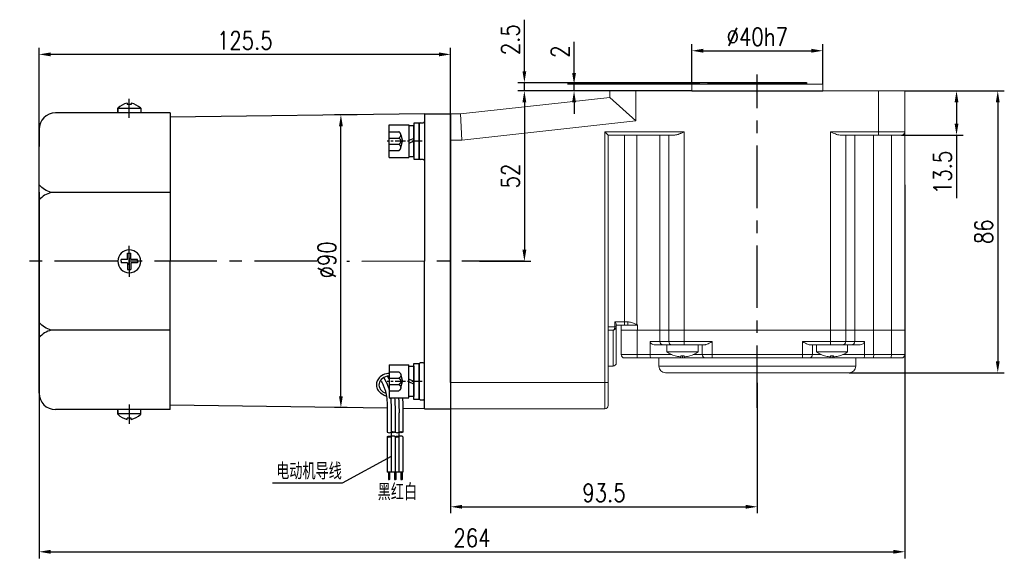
# Model space of a CAD drawing. Header units: inches. Extents: x 837 to 6223, y -2862 to 3098.
# Tile 15 of 139: x 2582 to 2882, y -462 to -298. Entities that reach past the tile are written whole.
import ezdxf

# ---------------------------------------------------------------- set-up
doc = ezdxf.new("R2010")
doc.units = ezdxf.units.IN
doc.header["$LTSCALE"] = 10
doc.header["$MEASUREMENT"] = 0
doc.linetypes.add('CENTER', pattern=[10.16, 6.35, -1.27, 1.27, -1.27])
doc.linetypes.add('HIDDEN', pattern=[1.905, 1.27, -0.635])
for name, color, linetype in [('1轮廓实线层', 7, 'Continuous'), ('2细线层', 4, 'Continuous'), ('3中心线层', 1, 'CENTER'), ('4虚线层', 6, 'HIDDEN'), ('5剖面线层', 2, 'Continuous'), ('6文字层', 3, 'Continuous'), ('7标注层', 4, 'Continuous')]:
    doc.layers.add(name, color=color, linetype=linetype)
doc.styles.add('PC_TEXTSTYLE', font='isocp.shx', dxfattribs={"width": 0.8, "bigfont": 'HZFS.SHX'})
doc.styles.add('TH_GBDIM', font='romans.shx', dxfattribs={"width": 0.8, "bigfont": 'gbcbig.shx'})
doc.dimstyles.new('TH_GBDIM', dxfattribs={"dimtxt": 3.5, "dimasz": 2.5, "dimexe": 2, "dimexo": 0, "dimgap": 1, "dimtad": 1, "dimdec": 4, "dimdsep": 46, "dimtxsty": 'TH_GBDIM', "dimcen": 0.09, "dimclrd": 4, "dimclre": 4, "dimclrt": 3, "dimadec": 0, "dimazin": 0, "dimtfac": 1, "dimtdec": 4, "dimtmove": 0, "dimatfit": 3, "dimfxl": 1, "dimtzin": 0, "dimarcsym": 0})
pattern_1 = [(45, (2509.469, -623.163), (1.796051, -1.796051), [])]
pattern_2 = [(45, (2507.069, -623.163), (1.796051, -1.796051), [])]

# ---------------------------------------------------------------- blocks, each defined once
blk = doc.blocks.new('*D668')
at = {"layer": '7标注层', "color": 4, "lineweight": -2, "transparency": 16777216}
for p, q in [((2806.95, -408.7), (2806.95, -448.56)), ((2713.45, -416.65), (2713.45, -448.56)), ((2716.95, -446.56), (2803.45, -446.56))]:
    blk.add_line(p, q, dxfattribs=at)
at = {"layer": '7标注层', "color": 4, "transparency": 16777216}
for points in [[(2716.95, -445.98), (2716.95, -447.15), (2713.45, -446.56)], [(2803.45, -445.98), (2803.45, -447.15), (2806.95, -446.56)]]:
    blk.add_solid(points, dxfattribs=at)
at = {"layer": 'Defpoints', "color": 0, "transparency": 16777216}
for p in [(2806.95, -408.7), (2713.45, -416.65), (2806.95, -446.56)]:
    blk.add_point(p, dxfattribs=at)
at = {"layer": '7标注层', "color": 3, "transparency": 16777216, "insert": (2760.2, -442.31), "char_height": 5.5, "attachment_point": 5, "style": 'TH_GBDIM'}
blk.add_mtext('93.5', dxfattribs=at)
blk = doc.blocks.new('*D777')
at = {"layer": '7标注层', "color": 4, "lineweight": -2, "transparency": 16777216}
for p, q in [((2851.95, -319.65), (2882.27, -319.65)), ((2880.27, -323.15), (2880.27, -402.15)), ((2834.95, -405.65), (2882.27, -405.65))]:
    blk.add_line(p, q, dxfattribs=at)
at = {"layer": '7标注层', "color": 4, "transparency": 16777216}
for points in [[(2879.68, -323.15), (2880.85, -323.15), (2880.27, -319.65)], [(2879.68, -402.15), (2880.85, -402.15), (2880.27, -405.65)]]:
    blk.add_solid(points, dxfattribs=at)
at = {"layer": 'Defpoints', "color": 0, "transparency": 16777216}
for p in [(2851.95, -319.65), (2834.95, -405.65), (2880.27, -405.65)]:
    blk.add_point(p, dxfattribs=at)
at = {"layer": '7标注层', "color": 3, "transparency": 16777216, "insert": (2876.02, -362.65), "char_height": 5.5, "attachment_point": 5, "rotation": 90, "style": 'TH_GBDIM'}
blk.add_mtext('86', dxfattribs=at)
blk = doc.blocks.new('*D778')
at = {"layer": '7标注层', "color": 4, "lineweight": -2, "transparency": 16777216}
for p, q in [((2853.1, -319.65), (2869.7, -319.65)), ((2867.7, -323.15), (2867.7, -329.65)), ((2850.95, -333.15), (2869.7, -333.15)), ((2867.7, -333.15), (2867.7, -352.43))]:
    blk.add_line(p, q, dxfattribs=at)
at = {"layer": '7标注层', "color": 4, "transparency": 16777216}
for points in [[(2867.12, -323.15), (2868.29, -323.15), (2867.7, -319.65)], [(2867.12, -329.65), (2868.29, -329.65), (2867.7, -333.15)]]:
    blk.add_solid(points, dxfattribs=at)
at = {"layer": 'Defpoints', "color": 0, "transparency": 16777216}
for p in [(2853.1, -319.65), (2867.7, -319.65), (2850.95, -333.15)]:
    blk.add_point(p, dxfattribs=at)
at = {"layer": '7标注层', "color": 3, "transparency": 16777216, "insert": (2863.45, -344.54), "char_height": 5.5, "attachment_point": 5, "rotation": 90, "style": 'TH_GBDIM'}
blk.add_mtext('13.5', dxfattribs=at)
blk = doc.blocks.new('*D669')
at = {"layer": '7标注层', "color": 4, "lineweight": -2, "transparency": 16777216}
for p, q in [((2761.95, -319.65), (2733.93, -319.65)), ((2735.93, -323.15), (2735.93, -368.15)), ((2722.28, -371.65), (2737.93, -371.65))]:
    blk.add_line(p, q, dxfattribs=at)
at = {"layer": '7标注层', "color": 4, "transparency": 16777216}
for points in [[(2735.35, -323.15), (2736.52, -323.15), (2735.93, -319.65)], [(2735.35, -368.15), (2736.52, -368.15), (2735.93, -371.65)]]:
    blk.add_solid(points, dxfattribs=at)
at = {"layer": 'Defpoints', "color": 0, "transparency": 16777216}
for p in [(2761.95, -319.65), (2722.28, -371.65), (2735.93, -371.65)]:
    blk.add_point(p, dxfattribs=at)
at = {"layer": '7标注层', "color": 3, "transparency": 16777216, "insert": (2731.68, -345.65), "char_height": 5.5, "attachment_point": 5, "rotation": 90, "style": 'TH_GBDIM'}
blk.add_mtext('52', dxfattribs=at)
blk = doc.blocks.new('*D676')
at = {"layer": '7标注层', "color": 4, "lineweight": -2, "transparency": 16777216}
for p, q in [((2786.95, -317.65), (2786.95, -305.41)), ((2826.95, -317.65), (2826.95, -305.41)), ((2790.45, -307.41), (2823.45, -307.41))]:
    blk.add_line(p, q, dxfattribs=at)
at = {"layer": '7标注层', "color": 4, "transparency": 16777216}
for points in [[(2790.45, -306.82), (2790.45, -307.99), (2786.95, -307.41)], [(2823.45, -306.82), (2823.45, -307.99), (2826.95, -307.41)]]:
    blk.add_solid(points, dxfattribs=at)
at = {"layer": 'Defpoints', "color": 0, "transparency": 16777216}
for p in [(2826.95, -307.41), (2786.95, -317.65), (2826.95, -317.65)]:
    blk.add_point(p, dxfattribs=at)
at = {"layer": '7标注层', "color": 3, "transparency": 16777216, "insert": (2806.95, -303.16), "char_height": 5.5, "attachment_point": 5, "style": 'TH_GBDIM'}
blk.add_mtext('%%C40h7', dxfattribs=at)
blk = doc.blocks.new('*D677')
at = {"layer": '7标注层', "color": 4, "lineweight": -2, "transparency": 16777216}
for p, q in [((2587.95, -350.53), (2587.95, -462.3)), ((2851.95, -348.36), (2851.95, -462.3)), ((2591.45, -460.3), (2848.45, -460.3))]:
    blk.add_line(p, q, dxfattribs=at)
at = {"layer": '7标注层', "color": 4, "transparency": 16777216}
for points in [[(2591.45, -459.71), (2591.45, -460.88), (2587.95, -460.3)], [(2848.45, -459.71), (2848.45, -460.88), (2851.95, -460.3)]]:
    blk.add_solid(points, dxfattribs=at)
at = {"layer": 'Defpoints', "color": 0, "transparency": 16777216}
for p in [(2587.95, -350.53), (2851.95, -348.36), (2851.95, -460.3)]:
    blk.add_point(p, dxfattribs=at)
at = {"layer": '7标注层', "color": 3, "transparency": 16777216, "insert": (2719.95, -456.05), "char_height": 5.5, "attachment_point": 5, "style": 'TH_GBDIM'}
blk.add_mtext('264', dxfattribs=at)
blk = doc.blocks.new('*D678')
at = {"layer": '7标注层', "color": 4, "lineweight": -2, "transparency": 16777216}
for p, q in [((2587.95, -371.65), (2587.95, -306.52)), ((2709.95, -308.52), (2591.45, -308.52)), ((2713.45, -408.65), (2713.45, -306.52))]:
    blk.add_line(p, q, dxfattribs=at)
at = {"layer": '7标注层', "color": 4, "transparency": 16777216}
for points in [[(2591.45, -307.93), (2591.45, -309.1), (2587.95, -308.52)], [(2709.95, -307.93), (2709.95, -309.1), (2713.45, -308.52)]]:
    blk.add_solid(points, dxfattribs=at)
at = {"layer": 'Defpoints', "color": 0, "transparency": 16777216}
for p in [(2587.95, -308.52), (2587.95, -371.65), (2713.45, -408.65)]:
    blk.add_point(p, dxfattribs=at)
at = {"layer": '7标注层', "color": 3, "transparency": 16777216, "insert": (2650.7, -304.27), "char_height": 5.5, "attachment_point": 5, "style": 'TH_GBDIM'}
blk.add_mtext('125.5', dxfattribs=at)
blk = doc.blocks.new('*D679')
at = {"layer": '7标注层', "color": 4, "lineweight": -2, "transparency": 16777216}
for p, q in [((2684.96, -326.93), (2677.99, -326.93)), ((2679.99, -412.82), (2679.99, -330.43)), ((2681.95, -416.32), (2677.99, -416.32))]:
    blk.add_line(p, q, dxfattribs=at)
at = {"layer": '7标注层', "color": 4, "transparency": 16777216}
for points in [[(2679.41, -330.43), (2680.57, -330.43), (2679.99, -326.93)], [(2679.41, -412.82), (2680.57, -412.82), (2679.99, -416.32)]]:
    blk.add_solid(points, dxfattribs=at)
at = {"layer": 'Defpoints', "color": 0, "transparency": 16777216}
for p in [(2679.99, -326.93), (2684.96, -326.93), (2681.95, -416.32)]:
    blk.add_point(p, dxfattribs=at)
at = {"layer": '7标注层', "color": 3, "transparency": 16777216, "insert": (2675.74, -371.25), "char_height": 5.5, "attachment_point": 5, "rotation": 90, "style": 'TH_GBDIM'}
blk.add_mtext('%%C90', dxfattribs=at)
blk = doc.blocks.new('GB／T70.1M6M10')
at = {"layer": '1轮廓实线层'}
for p, q in [((0, -5), (0, 5)), ((0, 5), (6, 5)), ((6, 5), (6, -5)), ((0, -5), (6, -5))]:
    blk.add_line(p, q, dxfattribs=at)
at = {"layer": '3中心线层', "ltscale": 0.05}
blk.add_line((10.11, 0), (-0.6, 0), dxfattribs=at)
at = {"layer": '4虚线层'}
for p, q in [((0, 2.86), (3, 2.86)), ((0, 0.95), (3, 0.95)), ((3.6, 1.91), (4.15, 0)), ((3.6, -1.91), (4.15, 0)), ((0, -0.95), (3, -0.95)), ((0, -2.86), (3, -2.86))]:
    blk.add_line(p, q, dxfattribs=at)
for centre in [(2.54, 1.91), (2.54, 0), (2.54, -1.91)]:
    blk.add_arc(centre, 1.06, 295.6298, 64.3702, dxfattribs=at)
blk = doc.blocks.new('GB848_6_1.6_R')
at = {"layer": '1轮廓实线层'}
for p, q in [((-3.2, 1.6), (-5.5, 1.6)), ((-5.5, 1.6), (-5.5, 0)), ((-5.5, 0), (-3.2, 0)), ((3.2, 1.6), (-3.2, 1.6)), ((-3.2, 0), (3.2, 0)), ((5.5, 1.6), (3.2, 1.6)), ((3.2, 0), (5.5, 0)), ((5.5, 0), (5.5, 1.6))]:
    blk.add_line(p, q, dxfattribs=at)
blk = doc.blocks.new('GB93_6_0.8_R')
at = {"layer": '1轮廓实线层'}
for p, q in [((4.65, 1.6), (-4.65, 1.6)), ((-4.65, 1.6), (-4.65, 0)), ((-4.65, 0), (4.65, 0)), ((0, 0), (-0.69, 1.6)), ((0.86, 0), (0.17, 1.6)), ((4.65, 0), (4.65, 1.6))]:
    blk.add_line(p, q, dxfattribs=at)
blk = doc.blocks.new('*D638')
at = {"layer": '7标注层', "color": 4, "lineweight": -2, "transparency": 16777216}
for p, q in [((2751.08, -314.15), (2751.08, -304.71)), ((2789.47, -317.65), (2749.08, -317.65)), ((2751.08, -319.65), (2751.08, -317.65)), ((2776.76, -319.65), (2749.08, -319.65)), ((2751.08, -323.15), (2751.08, -326.65))]:
    blk.add_line(p, q, dxfattribs=at)
at = {"layer": '7标注层', "color": 4, "transparency": 16777216}
for points in [[(2750.49, -314.15), (2751.66, -314.15), (2751.08, -317.65)], [(2750.49, -323.15), (2751.66, -323.15), (2751.08, -319.65)]]:
    blk.add_solid(points, dxfattribs=at)
at = {"layer": 'Defpoints', "color": 0, "transparency": 16777216}
for p in [(2789.47, -317.65), (2751.08, -319.65), (2776.76, -319.65)]:
    blk.add_point(p, dxfattribs=at)
at = {"layer": '7标注层', "color": 3, "transparency": 16777216, "insert": (2746.83, -307.68), "char_height": 5.5, "attachment_point": 5, "rotation": 90, "style": 'TH_GBDIM'}
blk.add_mtext('2', dxfattribs=at)
blk = doc.blocks.new('*D639')
at = {"layer": '7标注层', "color": 4, "lineweight": -2, "transparency": 16777216}
for p, q in [((2735.93, -313.65), (2735.93, -297.93)), ((2791.95, -317.15), (2733.93, -317.15)), ((2735.93, -319.65), (2735.93, -317.15)), ((2786.95, -319.65), (2733.93, -319.65)), ((2735.93, -323.15), (2735.93, -326.65))]:
    blk.add_line(p, q, dxfattribs=at)
at = {"layer": '7标注层', "color": 4, "transparency": 16777216}
for points in [[(2735.35, -313.65), (2736.52, -313.65), (2735.93, -317.15)], [(2735.35, -323.15), (2736.52, -323.15), (2735.93, -319.65)]]:
    blk.add_solid(points, dxfattribs=at)
at = {"layer": 'Defpoints', "color": 0, "transparency": 16777216}
for p in [(2791.95, -317.15), (2735.93, -319.65), (2786.95, -319.65)]:
    blk.add_point(p, dxfattribs=at)
at = {"layer": '7标注层', "color": 3, "transparency": 16777216, "insert": (2731.68, -304.04), "char_height": 5.5, "attachment_point": 5, "rotation": 90, "style": 'TH_GBDIM'}
blk.add_mtext('2.5', dxfattribs=at)

msp = doc.modelspace()

# ---------------------------------------------------------------- hatches: boundary and pattern name
at = {"layer": '5剖面线层'}
h = msp.add_hatch(dxfattribs=at)
h.set_pattern_fill('ANSI31', color=256, scale=0.8, angle=90, style=0)
h.set_pattern_definition(pattern_2)
edge = h.paths.add_edge_path()
edge.add_spline(control_points=[(2695.29633, -425.1856), (2695.09633, -425.2856), (2694.69633, -425.4856), (2694.29633, -425.2856), (2694.09633, -425.1856)], knot_values=[0, 0, 0, 0, 0.632455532, 1.264911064, 1.264911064, 1.264911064, 1.264911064], degree=3, periodic=0)
edge.add_spline(control_points=[(2694.09633, -425.1856), (2694.29633, -425.0856), (2694.69633, -424.8856), (2695.09633, -425.0856), (2695.29633, -425.1856)], knot_values=[0, 0, 0, 0, 0.632455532, 1.264911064, 1.264911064, 1.264911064, 1.264911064], degree=3, periodic=0)
h = msp.add_hatch(dxfattribs=at)
h.set_pattern_fill('ANSI31', color=256, scale=0.8, angle=90, style=0)
h.set_pattern_definition(pattern_2)
edge = h.paths.add_edge_path()
edge.add_spline(control_points=[(2695.29633, -423.7856), (2695.49633, -423.6856), (2695.89633, -423.4856), (2696.29633, -423.6856), (2696.49633, -423.7856)], knot_values=[0, 0, 0, 0, 0.632455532, 1.264911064, 1.264911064, 1.264911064, 1.264911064], degree=3, periodic=0)
edge.add_spline(control_points=[(2696.49633, -423.7856), (2696.29633, -423.8856), (2695.89633, -424.0856), (2695.49633, -423.8856), (2695.29633, -423.7856)], knot_values=[0, 0, 0, 0, 0.632455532, 1.264911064, 1.264911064, 1.264911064, 1.264911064], degree=3, periodic=0)
h = msp.add_hatch(dxfattribs=at)
h.set_pattern_fill('ANSI31', color=256, scale=0.8, angle=90, style=0)
h.set_pattern_definition(pattern_1)
edge = h.paths.add_edge_path()
edge.add_spline(control_points=[(2697.69633, -425.1856), (2697.49633, -425.2856), (2697.09633, -425.4856), (2696.69633, -425.2856), (2696.49633, -425.1856)], knot_values=[0, 0, 0, 0, 0.632455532, 1.264911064, 1.264911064, 1.264911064, 1.264911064], degree=3, periodic=0)
edge.add_spline(control_points=[(2696.49633, -425.1856), (2696.69633, -425.0856), (2697.09633, -424.8856), (2697.49633, -425.0856), (2697.69633, -425.1856)], knot_values=[0, 0, 0, 0, 0.632455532, 1.264911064, 1.264911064, 1.264911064, 1.264911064], degree=3, periodic=0)
h = msp.add_hatch(dxfattribs=at)
h.set_pattern_fill('ANSI31', color=256, scale=0.8, angle=90, style=0)
h.set_pattern_definition(pattern_1)
edge = h.paths.add_edge_path()
edge.add_spline(control_points=[(2697.69633, -423.7856), (2697.89633, -423.6856), (2698.29633, -423.4856), (2698.69633, -423.6856), (2698.89633, -423.7856)], knot_values=[0, 0, 0, 0, 0.632455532, 1.264911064, 1.264911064, 1.264911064, 1.264911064], degree=3, periodic=0)
edge.add_spline(control_points=[(2698.89633, -423.7856), (2698.69633, -423.8856), (2698.29633, -424.0856), (2697.89633, -423.8856), (2697.69633, -423.7856)], knot_values=[0, 0, 0, 0, 0.632455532, 1.264911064, 1.264911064, 1.264911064, 1.264911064], degree=3, periodic=0)

# ---------------------------------------------------------------- linework, layer by layer
at = {"color": 7, "linetype": 'Continuous', "lineweight": 15}
for p, q in [((2786.95458, -317.64675), (2826.95458, -317.64675)), ((2761.95458, -321.64675), (2761.95458, -319.64675)), ((2761.95458, -319.64675), (2769.95458, -319.64675)), ((2769.95458, -319.64675), (2769.95458, -328.81579)), ((2769.95458, -319.64675), (2843.95458, -319.64675)), ((2843.95458, -332.14675), (2843.95458, -319.64675)), ((2843.95458, -319.64675), (2851.95458, -319.64675)), ((2851.95458, -319.64675), (2851.95458, -332.14675)), ((2716.45458, -326.64675), (2761.95458, -321.64675)), ((2761.95458, -321.64675), (2769.95458, -328.81579)), ((2713.45458, -326.64675), (2716.45458, -326.64675)), ((2716.45458, -326.64675), (2716.89282, -334.64675)), ((2769.95458, -328.81579), (2716.89282, -334.64675)), ((2760.45458, -332.14675), (2784.66304, -332.14675)), ((2760.45458, -408.64675), (2760.45458, -332.14675)), ((2761.45458, -333.14675), (2760.45458, -332.14675)), ((2781.66304, -333.14675), (2761.45458, -333.14675)), ((2761.45458, -333.14675), (2761.45458, -408.64675)), ((2766.45458, -333.14675), (2766.45458, -390.14675)), ((2770.18503, -333.14675), (2770.18503, -391.01236)), ((2777.23272, -333.14675), (2777.23272, -392.64675)), ((2779.96457, -392.64675), (2779.96457, -333.14675)), ((2784.66304, -332.14675), (2784.66304, -392.64675)), ((2829.24613, -332.14675), (2843.95458, -332.14675)), ((2829.24613, -392.64675), (2829.24613, -332.14675)), ((2843.95458, -333.14675), (2832.24613, -333.14675)), ((2833.94459, -333.14675), (2833.94459, -392.64675)), ((2836.67644, -333.14675), (2836.67644, -392.64675)), ((2842.42177, -333.14675), (2842.42177, -392.64675)), ((2843.95458, -332.14675), (2843.95458, -333.14675)), ((2843.95458, -332.14675), (2851.95458, -332.14675)), ((2850.95458, -333.14675), (2843.95458, -333.14675)), ((2847.82282, -392.64675), (2847.82282, -333.14675)), ((2851.95458, -332.14675), (2851.95458, -392.64675)), ((2716.89282, -334.64675), (2713.45458, -334.64675)), ((2763.53791, -390.14675), (2766.45458, -390.14675)), ((2763.53791, -391.64675), (2763.53791, -390.14675)), ((2766.45458, -390.14675), (2766.45458, -391.14675)), ((2766.45458, -390.14675), (2767.45458, -390.14675)), ((2767.45458, -390.14675), (2767.45458, -391.14675)), ((2761.45458, -391.64675), (2763.53791, -391.64675)), ((2762.95458, -392.64675), (2761.45458, -392.64675)), ((2762.95458, -403.64675), (2762.95458, -392.64675)), ((2763.53791, -391.64675), (2763.95458, -391.64675)), ((2763.95458, -390.99922), (2763.95458, -391.64675)), ((2766.45458, -391.14675), (2763.95458, -391.14675)), ((2763.95458, -391.64675), (2763.95458, -402.64675)), ((2765.45458, -391.14675), (2765.45458, -392.64675)), ((2765.45458, -400.14675), (2765.45458, -392.64675)), ((2765.45458, -392.64675), (2770.34676, -392.64675)), ((2767.45458, -391.14675), (2766.45458, -391.14675)), ((2767.45458, -391.14675), (2770.1184, -391.14675)), ((2770.18503, -391.01236), (2770.1184, -391.14675)), ((2770.1184, -391.14675), (2770.45458, -391.14675)), ((2770.34676, -392.64675), (2770.34676, -400.14675)), ((2770.34676, -392.64675), (2777.23272, -392.64675)), ((2770.45458, -391.04057), (2770.45458, -392.64675)), ((2777.23272, -392.64675), (2770.45458, -392.64675)), ((2777.23272, -392.64675), (2777.23272, -396.14675)), ((2779.96457, -392.64675), (2777.23272, -392.64675)), ((2779.96457, -392.64675), (2777.23272, -392.64675)), ((2779.96457, -396.14675), (2779.96457, -392.64675)), ((2779.96457, -392.64675), (2784.66304, -392.64675)), ((2779.96457, -392.64675), (2784.66304, -392.64675)), ((2784.66304, -392.64675), (2784.66304, -396.14675)), ((2829.24613, -392.64675), (2784.66304, -392.64675)), ((2784.66304, -392.64675), (2829.24613, -392.64675)), ((2829.24613, -396.14675), (2829.24613, -392.64675)), ((2829.24613, -392.64675), (2833.94459, -392.64675)), ((2829.24613, -392.64675), (2833.94459, -392.64675)), ((2833.94459, -392.64675), (2833.94459, -396.14675)), ((2836.67644, -392.64675), (2833.94459, -392.64675)), ((2836.67644, -392.64675), (2833.94459, -392.64675)), ((2836.67644, -392.64675), (2836.67644, -396.14675)), ((2836.67644, -392.64675), (2842.42177, -392.64675)), ((2842.42177, -392.64675), (2836.67644, -392.64675)), ((2842.42177, -392.64675), (2842.42177, -400.14675)), ((2847.82282, -392.64675), (2842.42177, -392.64675)), ((2847.82282, -392.64675), (2842.42177, -392.64675)), ((2847.82282, -400.14675), (2847.82282, -392.64675)), ((2847.82282, -392.64675), (2851.95458, -392.64675)), ((2847.82282, -392.64675), (2851.95458, -392.64675)), ((2851.95458, -392.64675), (2851.95458, -400.14675)), ((2774.24903, -396.14675), (2777.23272, -396.14675)), ((2774.24903, -400.14675), (2774.24903, -396.14675)), ((2777.23272, -396.14675), (2779.96457, -396.14675)), ((2779.96457, -396.14675), (2784.66304, -396.14675)), ((2784.66304, -397.14675), (2784.66304, -396.14675)), ((2784.66304, -396.14675), (2793.16805, -396.14675)), ((2793.16805, -396.14675), (2793.16805, -400.14675)), ((2820.74111, -400.14675), (2820.74111, -396.14675)), ((2820.74111, -396.14675), (2829.24613, -396.14675)), ((2829.24613, -397.14675), (2829.24613, -396.14675)), ((2829.24613, -396.14675), (2833.94459, -396.14675)), ((2833.94459, -396.14675), (2836.67644, -396.14675)), ((2836.67644, -396.14675), (2839.66014, -396.14675)), ((2839.66014, -396.14675), (2839.66014, -400.14675)), ((2778.17242, -397.14675), (2775.88732, -397.14675)), ((2779.6259, -397.14675), (2778.17242, -397.14675)), ((2779.41805, -399.28395), (2788.91805, -399.28395)), ((2779.6259, -397.14675), (2779.79526, -397.14675)), ((2780.90427, -397.14675), (2779.79526, -397.14675)), ((2784.66304, -397.14675), (2780.90427, -397.14675)), ((2790.93199, -397.14675), (2784.66304, -397.14675)), ((2790.16805, -400.14675), (2790.16805, -397.14675)), ((2829.24613, -397.14675), (2822.97718, -397.14675)), ((2823.74111, -397.14675), (2823.74111, -400.14675)), ((2824.99111, -399.28395), (2834.49111, -399.28395)), ((2833.0049, -397.14675), (2829.24613, -397.14675)), ((2834.1139, -397.14675), (2833.0049, -397.14675)), ((2834.1139, -397.14675), (2834.28326, -397.14675)), ((2835.73675, -397.14675), (2834.28326, -397.14675)), ((2838.02185, -397.14675), (2835.73675, -397.14675)), ((2765.45458, -400.14675), (2770.34676, -400.14675)), ((2770.36832, -401.14675), (2766.45458, -401.14675)), ((2770.34676, -400.14675), (2774.24903, -400.14675)), ((2774.53349, -401.14675), (2770.36832, -401.14675)), ((2774.24903, -400.14675), (2780.89544, -400.14675)), ((2784.16805, -401.14675), (2774.53349, -401.14675)), ((2781.90646, -400.52042), (2781.91419, -400.50704)), ((2783.67805, -400.79255), (2783.67805, -400.50704)), ((2784.16805, -400.52042), (2784.16805, -401.14675)), ((2791.16805, -401.14675), (2784.16805, -401.14675)), ((2784.65805, -400.50704), (2784.65805, -400.79255)), ((2786.42192, -400.50704), (2786.42965, -400.52042)), ((2787.44067, -400.14675), (2790.16805, -400.14675)), ((2790.16805, -400.14675), (2793.16805, -400.14675)), ((2793.16805, -401.14675), (2791.16805, -401.14675)), ((2793.16805, -400.14675), (2793.16805, -401.14675)), ((2793.16805, -400.14675), (2820.74111, -400.14675)), ((2820.74111, -401.14675), (2793.16805, -401.14675)), ((2820.74111, -400.14675), (2823.74111, -400.14675)), ((2820.74111, -400.14675), (2820.74111, -401.14675)), ((2822.74111, -401.14675), (2820.74111, -401.14675)), ((2829.74111, -401.14675), (2822.74111, -401.14675)), ((2823.74111, -400.14675), (2826.4685, -400.14675)), ((2827.47952, -400.52042), (2827.48724, -400.50704)), ((2829.25111, -400.79255), (2829.25111, -400.50704)), ((2829.74111, -400.52042), (2829.74111, -401.14675)), ((2839.37567, -401.14675), (2829.74111, -401.14675)), ((2830.23111, -400.50704), (2830.23111, -400.79255)), ((2831.99498, -400.50704), (2832.0027, -400.52042)), ((2833.01372, -400.14675), (2839.66014, -400.14675)), ((2842.24812, -401.14675), (2839.37567, -401.14675)), ((2839.66014, -400.14675), (2842.42177, -400.14675)), ((2847.64917, -401.14675), (2842.24812, -401.14675)), ((2842.42177, -400.14675), (2847.82282, -400.14675)), ((2850.95458, -401.14675), (2847.64917, -401.14675)), ((2847.82282, -400.14675), (2851.95458, -400.14675)), ((2761.45458, -403.64675), (2762.95458, -403.64675)), ((2776.95458, -403.64675), (2836.95458, -403.64675)), ((2834.95458, -405.64675), (2778.95458, -405.64675)), ((2713.45458, -408.64675), (2760.45458, -408.64675)), ((2760.45458, -416.64675), (2760.45458, -408.64675)), ((2761.45458, -408.64675), (2760.45458, -408.64675)), ((2761.45458, -408.64675), (2761.45458, -415.64675)), ((2760.45458, -416.64675), (2713.45458, -416.64675))]:
    msp.add_line(p, q, dxfattribs=at)
for p, q in [((2614.85458, -323.36855), (2614.85458, -323.79675)), ((2616.05458, -323.79675), (2614.85458, -323.79675)), ((2616.05458, -323.36855), (2616.05458, -323.79675)), ((2611.95458, -326.094), (2611.95458, -324.9614)), ((2611.95458, -324.96141), (2611.95458, -326.39675)), ((2618.95458, -325.05581), (2611.95458, -325.05581)), ((2618.95458, -324.96141), (2618.95458, -326.39675)), ((2705.45458, -326.64675), (2627.95458, -327.71419)), ((2705.45458, -326.64675), (2713.45458, -326.64675)), ((2705.45458, -326.64675), (2705.45458, -326.64974)), ((2705.45458, -326.64675), (2705.45458, -371.64675)), ((2705.45458, -326.64675), (2705.45458, -371.64675)), ((2703.85458, -329.79659), (2703.85458, -340.19659)), ((2705.45458, -416.64675), (2705.45458, -371.64675)), ((2705.45458, -416.64675), (2705.45458, -371.64675)), ((2703.85458, -413.49093), (2703.85458, -403.09093)), ((2611.95458, -418.3321), (2611.95458, -416.89675)), ((2611.95458, -417.1995), (2611.95458, -418.3321)), ((2618.95458, -418.3321), (2618.95458, -416.89675)), ((2694.10129, -416.49038), (2627.95458, -415.57931)), ((2705.45458, -416.64675), (2698.89633, -416.55642)), ((2705.45458, -416.64675), (2698.90289, -416.55651)), ((2705.45458, -416.64675), (2705.45458, -416.64376)), ((2705.45458, -416.64675), (2713.45458, -416.64675)), ((2705.45458, -416.64675), (2713.45458, -416.64675)), ((2618.95458, -418.23769), (2611.95458, -418.23769)), ((2616.05458, -419.49675), (2614.85458, -419.49675)), ((2614.85458, -419.92495), (2614.85458, -419.49675)), ((2616.05458, -419.92495), (2616.05458, -419.49675))]:
    msp.add_line(p, q)
at = {"color": 4}
msp.add_line((2680.41692, -439.31265), (2659.13239, -439.31265), dxfattribs=at)
at = {"color": 7, "linetype": 'Continuous', "lineweight": 15, "flags": 128}
msp.add_lwpolyline([(2763.53791, -391.64675), (2763.52671, -391.84184), (2763.49351, -392.02943), (2763.43961, -392.20232), (2763.36706, -392.35386), (2763.27866, -392.47822), (2763.17781, -392.57063), (2763.06838, -392.62754), (2762.95458, -392.64675)], dxfattribs=at)
for centre, radius, start, end in [((2616.41448, -329.64489), 6.46728, 103.957243, 133.5991462), ((2614.49469, -329.64489), 6.46728, 46.4008538, 76.042757), ((2704.25458, -329.79659), 0.4, 90, 180), ((2705.05458, -328.99659), 0.4, 270, 0), ((2704.25458, -340.19659), 0.4, 180, 270), ((2705.05458, -340.99659), 0.4, 0, 90), ((2704.25458, -403.09093), 0.4, 90, 180), ((2705.05458, -402.29093), 0.4, 270, 0), ((2704.25458, -413.49093), 0.4, 180, 270), ((2705.05458, -414.29093), 0.4, 0, 90), ((2616.41448, -413.64861), 6.46728, 226.4008538, 256.042757), ((2614.49469, -413.64861), 6.46728, 283.957243, 313.5991462)]:
    msp.add_arc(centre, radius, start, end)
at = {"color": 7, "linetype": 'Continuous', "lineweight": 15}
for centre, radius, start, end in [((2850.95458, -332.14675), 1, 270, 0), ((2762.95458, -391.64675), 1, 270, 0), ((2778.20354, -396.176), 0.97125, 178.2745646, 268.1637932), ((2780.93539, -396.176), 0.97125, 178.2745646, 268.1637932), ((2832.97377, -396.176), 0.97125, 271.8362068, 1.7254354), ((2835.70563, -396.176), 0.97125, 271.8362068, 1.7254354), ((2784.16805, -392.84675), 8, 233.5764264, 253.5786384), ((2784.16805, -392.84675), 8, 286.4213616, 306.4235736), ((2829.74111, -392.84675), 8, 233.5764264, 253.5786384), ((2829.74111, -392.84675), 8, 286.4213616, 306.4235736), ((2766.45458, -400.14675), 1, 180, 270), ((2781.95622, -400.39663), 11.61215, 178.7669472, 183.7037463), ((2784.16805, -392.84675), 7.98498, 253.6046715, 264.3221101), ((2784.16805, -391.54362), 8.9768, 266.8709455, 273.1290545), ((2784.16805, -392.84675), 7.98498, 275.6778899, 286.3953285), ((2791.16805, -400.14675), 1, 180, 270), ((2822.74111, -400.14675), 1, 270, 0), ((2829.74111, -392.84675), 7.98498, 253.6046715, 264.3221101), ((2829.74111, -391.54362), 8.9768, 266.8709455, 273.1290545), ((2829.74111, -392.84675), 7.98498, 275.6778899, 286.3953285), ((2840.85184, -400.38921), 1.58854, 331.5183868, 8.7794609), ((2846.25289, -400.38921), 1.58854, 331.5183868, 8.7794609), ((2850.95458, -400.14675), 1, 270, 0), ((2762.95458, -402.64675), 1, 270, 0), ((2778.95458, -403.64675), 2, 180, 270), ((2834.95458, -403.64675), 2, 270, 0), ((2760.45458, -415.64675), 1, 270, 0)]:
    msp.add_arc(centre, radius, start, end, dxfattribs=at)
msp.add_ellipse((2694.90663, -409.39146), major_axis=(3.30632, 0), ratio=0.821066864, start_param=1.64710212, end_param=4.339955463)
for points in [[(2786.95458, -317.64675), (2786.95458, -319.64675)], [(2826.95458, -319.64675), (2826.95458, -317.64675)], [(2779.41805, -397.14675), (2779.41805, -399.28395)], [(2788.91805, -399.28395), (2788.91805, -397.14675)], [(2824.99111, -397.14675), (2824.99111, -399.28395)], [(2834.49111, -399.28395), (2834.49111, -397.14675)], [(2776.95458, -401.14675), (2776.95458, -403.64675)], [(2836.95458, -403.64675), (2836.95458, -401.14675)]]:
    msp.add_open_spline(points, degree=1, dxfattribs=at)
for points in [[(2704.25458, -329.39659), (2705.05458, -329.39659)], [(2705.05458, -340.59659), (2704.25458, -340.59659)], [(2705.05458, -402.69093), (2704.25458, -402.69093)], [(2704.25458, -413.89093), (2705.05458, -413.89093)]]:
    msp.add_open_spline(points, degree=1)
for points, knots in [([(2784.66304, -332.14675), (2784.65873, -332.14868), (2784.51798, -332.21162), (2784.23988, -332.33596), (2783.85171, -332.50584), (2783.48576, -332.65945), (2783.14122, -332.79542), (2782.79637, -332.91945), (2782.43191, -333.03107), (2782.04844, -333.12372), (2781.79241, -333.13902), (2781.66304, -333.14675)], [0, 0, 0, 0, 0.0041700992, 0.1364004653, 0.2693949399, 0.3811264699, 0.4934125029, 0.6076881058, 0.7228179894, 0.8599489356, 1, 1, 1, 1]), ([(2832.24613, -333.14675), (2831.98548, -333.11625), (2831.2989, -333.03589), (2830.2707, -332.60016), (2829.52823, -332.27292), (2829.25043, -332.14868), (2829.24613, -332.14675)], [0, 0, 0, 0, 0.277157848, 0.730058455, 0.995818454, 1, 1, 1, 1]), ([(2763.53791, -390.14675), (2763.53907, -390.14831), (2763.58799, -390.21435), (2763.73184, -390.42316), (2763.90892, -390.73608), (2763.94108, -390.92138), (2763.95458, -390.99922)], [0, 0, 0, 0, 0.004957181, 0.210261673, 0.668255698, 1, 1, 1, 1]), ([(2767.45458, -390.14675), (2767.51619, -390.14809), (2768.01974, -390.15904), (2768.96455, -390.42143), (2769.77337, -390.81305), (2770.18503, -391.01236)], [0, 0, 0, 0, 0.064072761, 0.523657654, 1, 1, 1, 1]), ([(2770.18503, -391.01236), (2770.2038, -391.0226), (2770.24646, -391.04588), (2770.30099, -391.06725), (2770.36553, -391.07313), (2770.40985, -391.0606), (2770.44421, -391.04548), (2770.45268, -391.04147), (2770.45458, -391.04057)], [0, 0, 0, 0, 0.224847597, 0.511034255, 0.60474783, 0.90162901, 0.977878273, 1, 1, 1, 1]), ([(2775.88732, -397.14675), (2775.62619, -397.12157), (2775.18308, -397.07885), (2774.68372, -396.82591), (2774.41116, -396.57926), (2774.27321, -396.36013), (2774.25663, -396.21387), (2774.24903, -396.14675)], [0, 0, 0, 0, 0.375456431, 0.637101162, 0.789766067, 0.903517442, 1, 1, 1, 1]), ([(2793.16805, -396.14675), (2793.16489, -396.14858), (2793.1077, -396.1816), (2792.70623, -396.41348), (2792.0662, -396.77383), (2791.36676, -397.09497), (2791.05094, -397.13258), (2790.93199, -397.14675)], [0, 0, 0, 0, 0.004008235, 0.072495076, 0.508977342, 0.815042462, 1, 1, 1, 1]), ([(2822.97718, -397.14675), (2822.85822, -397.13258), (2822.54241, -397.09497), (2821.84296, -396.77383), (2821.20294, -396.41348), (2820.80147, -396.1816), (2820.74427, -396.14858), (2820.74111, -396.14675)], [0, 0, 0, 0, 0.184957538, 0.491022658, 0.927504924, 0.995991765, 1, 1, 1, 1]), ([(2839.66014, -396.14675), (2839.65294, -396.21199), (2839.63679, -396.35832), (2839.4887, -396.59518), (2839.16975, -396.86713), (2838.65706, -397.0949), (2838.23444, -397.1294), (2838.02185, -397.14675)], [0, 0, 0, 0, 0.093757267, 0.210304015, 0.391081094, 0.693703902, 1, 1, 1, 1]), ([(2774.53349, -401.14675), (2774.53271, -401.14674), (2774.50903, -401.1465), (2774.45437, -401.11997), (2774.37504, -400.99344), (2774.3057, -400.76562), (2774.25827, -400.47405), (2774.25211, -400.25588), (2774.24903, -400.14675)], [0, 0, 0, 0, 0.005543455, 0.167838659, 0.383691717, 0.591587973, 0.79572705, 1, 1, 1, 1]), ([(2783.37805, -400.79255), (2783.41158, -400.79556), (2783.47864, -400.80158), (2783.56832, -400.80539), (2783.63604, -400.80463), (2783.67267, -400.79989), (2783.67649, -400.79468), (2783.67805, -400.79255)], [0, 0, 0, 0, 0.213878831, 0.427809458, 0.640593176, 0.852880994, 1, 1, 1, 1]), ([(2784.65805, -400.79255), (2784.66132, -400.79556), (2784.66786, -400.80158), (2784.71912, -400.80539), (2784.79454, -400.80463), (2784.87891, -400.79989), (2784.93507, -400.79468), (2784.95805, -400.79255)], [0, 0, 0, 0, 0.213878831, 0.427809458, 0.640593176, 0.852880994, 1, 1, 1, 1]), ([(2828.95111, -400.79255), (2828.98464, -400.79556), (2829.0517, -400.80158), (2829.14138, -400.80539), (2829.2091, -400.80463), (2829.24572, -400.79989), (2829.24954, -400.79468), (2829.25111, -400.79255)], [0, 0, 0, 0, 0.213878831, 0.427809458, 0.640593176, 0.852880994, 1, 1, 1, 1]), ([(2830.23111, -400.79255), (2830.23438, -400.79556), (2830.24092, -400.80158), (2830.29218, -400.80539), (2830.36759, -400.80463), (2830.45197, -400.79989), (2830.50812, -400.79468), (2830.53111, -400.79255)], [0, 0, 0, 0, 0.213878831, 0.427809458, 0.640593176, 0.852880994, 1, 1, 1, 1]), ([(2839.66014, -400.14675), (2839.65705, -400.25588), (2839.6509, -400.47405), (2839.60347, -400.76562), (2839.53412, -400.99344), (2839.45479, -401.11997), (2839.40013, -401.1465), (2839.37645, -401.14674), (2839.37567, -401.14675)], [0, 0, 0, 0, 0.2042729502, 0.4084120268, 0.6163082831, 0.8321613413, 0.9944565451, 1, 1, 1, 1])]:
    msp.add_open_spline(points, degree=3, knots=knots, dxfattribs=at)
msp.add_open_spline([(2694.65458, -405.88369), (2694.38354, -405.89778), (2694.11399, -405.93463), (2693.14605, -406.15385), (2692.48637, -406.47701), (2691.58426, -407.26962), (2691.27726, -407.67402), (2690.89578, -408.52243), (2690.80031, -408.95657), (2690.80031, -409.39146), (2690.80031, -409.69646), (2690.84684, -410.00131), (2691.05072, -410.66235), (2691.87768, -412.0223), (2693.85812, -412.80152)], degree=3, knots=[4.776022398, 4.776022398, 4.776022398, 4.776022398, 4.981541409, 4.981541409, 5.531630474, 5.531630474, 5.929523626, 5.929523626, 6.283185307, 6.283185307, 6.283185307, 6.53120978, 6.53120978, 6.843963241, 6.843963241, 6.843963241, 6.843963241])
at = {"layer": '1轮廓实线层'}
for p, q in [((2791.95458, -317.64675), (2791.95458, -317.14675)), ((2791.95458, -317.14675), (2821.95458, -317.14675)), ((2821.95458, -317.64675), (2791.95458, -317.64675)), ((2821.95458, -317.14675), (2821.95458, -317.64675)), ((2786.95458, -319.64675), (2826.95458, -319.64675)), ((2617.44164, -326.39675), (2592.95458, -326.39675)), ((2627.95458, -326.39675), (2617.44164, -326.39675)), ((2627.95458, -326.39675), (2627.95458, -327.59675)), ((2713.45458, -326.64675), (2713.45458, -416.64675)), ((2627.95458, -327.59675), (2627.95458, -350.64586)), ((2587.95458, -331.39675), (2587.95458, -336.65165)), ((2587.95458, -406.64185), (2587.95458, -336.65165)), ((2627.95458, -350.64586), (2591.67837, -350.64586)), ((2627.95458, -350.64586), (2627.95458, -371.64675)), ((2614.95458, -371.14675), (2614.95458, -369.14675)), ((2614.95458, -369.14675), (2615.95458, -369.14675)), ((2615.95458, -371.14675), (2615.95458, -369.14675)), ((2614.95458, -371.14675), (2612.95458, -371.14675)), ((2612.95458, -371.64675), (2612.95458, -371.14675)), ((2612.95458, -371.64675), (2612.95458, -372.14675)), ((2614.95458, -372.14675), (2612.95458, -372.14675)), ((2614.95458, -372.14675), (2614.95458, -374.14675)), ((2617.95458, -371.14675), (2615.95458, -371.14675)), ((2617.95458, -372.14675), (2615.95458, -372.14675)), ((2615.95458, -372.14675), (2615.95458, -374.14675)), ((2617.95458, -371.64675), (2617.95458, -371.14675)), ((2617.95458, -371.64675), (2617.95458, -372.14675)), ((2627.95458, -392.64764), (2627.95458, -371.64675)), ((2614.95458, -374.14675), (2615.95458, -374.14675)), ((2627.95458, -392.64764), (2591.67837, -392.64764)), ((2627.95458, -415.69675), (2627.95458, -392.64764)), ((2587.95458, -411.89675), (2587.95458, -406.64185)), ((2617.44164, -416.89675), (2592.95458, -416.89675)), ((2627.95458, -416.89675), (2617.44164, -416.89675)), ((2627.95458, -416.89675), (2627.95458, -415.69675)), ((2694.09633, -418.82858), (2694.09633, -423.7856)), ((2696.49633, -418.82858), (2696.49633, -423.7856)), ((2698.89633, -418.82858), (2698.89633, -423.7856)), ((2694.09633, -425.1856), (2694.09633, -435.99726)), ((2696.49633, -425.1856), (2696.49633, -435.99726)), ((2698.89633, -425.1856), (2698.89633, -435.99726)), ((2698.89633, -435.99726), (2694.09633, -435.99726)), ((2694.45583, -435.99726), (2694.45583, -438.26176)), ((2694.85583, -435.99726), (2694.85583, -438.26176)), ((2696.30743, -435.99726), (2696.30743, -438.26176)), ((2696.74044, -435.99726), (2696.74044, -438.26176)), ((2698.24438, -435.99726), (2698.24438, -438.26176)), ((2698.64438, -435.99726), (2698.64438, -438.26176))]:
    msp.add_line(p, q, dxfattribs=at)
for centre, radius, start, end in [((2592.95458, -331.39675), 5, 90, 180), ((2615.45458, -371.64675), 3.5, 0, 180), ((2615.45458, -371.64675), 3.5, 180, 0), ((2592.95458, -411.89675), 5, 180, 270)]:
    msp.add_arc(centre, radius, start, end, dxfattribs=at)
for points in [[(2591.67837, -350.64586), (2589.64603, -349.77801), (2587.95458, -348.3602)], [(2591.67837, -350.64586), (2589.64603, -351.51371), (2587.95458, -352.93152)], [(2591.67837, -392.64764), (2589.64603, -391.7798), (2587.95458, -390.36198)], [(2591.67837, -392.64764), (2589.64603, -393.51549), (2587.95458, -394.9333)], [(2694.09633, -423.7856), (2694.69633, -423.9856), (2695.29633, -423.7856)], [(2694.09633, -425.1856), (2694.69633, -424.9856), (2695.29633, -425.1856)], [(2695.29633, -425.1856), (2694.69633, -425.3856), (2694.09633, -425.1856)], [(2695.29633, -423.7856), (2695.89633, -423.5856), (2696.49633, -423.7856)], [(2696.49633, -423.7856), (2695.89633, -423.9856), (2695.29633, -423.7856)], [(2696.49633, -425.1856), (2695.89633, -424.9856), (2695.29633, -425.1856)], [(2696.49633, -423.7856), (2697.09633, -423.9856), (2697.69633, -423.7856)], [(2696.49633, -425.1856), (2697.09633, -424.9856), (2697.69633, -425.1856)], [(2697.69633, -425.1856), (2697.09633, -425.3856), (2696.49633, -425.1856)], [(2697.69633, -423.7856), (2698.29633, -423.5856), (2698.89633, -423.7856)], [(2698.89633, -423.7856), (2698.29633, -423.9856), (2697.69633, -423.7856)], [(2698.89633, -425.1856), (2698.29633, -424.9856), (2697.69633, -425.1856)]]:
    msp.add_spline(points, degree=3, dxfattribs=at)
for points, knots in [([(2692.06689, -408.00106), (2692.23714, -408.19627), (2692.31714, -408.33394), (2692.63231, -408.89465), (2692.84312, -409.31384), (2693.16661, -410.06263), (2693.28885, -410.3897), (2693.50423, -411.0725), (2693.59692, -411.42586), (2693.83479, -412.52197), (2693.93938, -413.30113), (2694.07007, -414.94046), (2694.09619, -415.80014), (2694.10861, -417.37924), (2694.10263, -418.08706), (2694.09642, -418.80791)], [5.984187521, 5.984187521, 5.984187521, 5.984187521, 6.666441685, 6.666441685, 8.771804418, 8.771804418, 10.455411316, 10.455411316, 12.139018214, 12.139018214, 15.506232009, 15.506232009, 18.873445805, 18.873445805, 21.488617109, 21.488617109, 21.488617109, 21.488617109]), ([(2698.75077, -413.29692), (2698.92105, -415.07351), (2698.91295, -416.82359), (2698.8982, -418.62179), (2698.89722, -418.73568), (2698.89624, -418.84925)], [15.001278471, 15.001278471, 15.001278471, 15.001278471, 21.076594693, 21.076594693, 21.488617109, 21.488617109, 21.488617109, 21.488617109])]:
    msp.add_open_spline(points, degree=3, knots=knots, dxfattribs=at)
for points in [[(2694.17347, -406.74434), (2694.35294, -407.05716), (2694.51204, -407.34323), (2694.65458, -407.61061)], [(2696.33866, -413.29692), (2696.5285, -415.09386), (2696.51241, -416.96122), (2696.49633, -418.82858)]]:
    msp.add_open_spline(points, degree=3, dxfattribs=at)
at = {"layer": '2细线层'}
for points in [[(2694.45583, -438.26176), (2694.64597, -438.22057), (2694.82128, -438.30093), (2694.85583, -438.26176)], [(2696.30743, -438.26176), (2696.53058, -438.22057), (2696.70589, -438.30093), (2696.74044, -438.26176)], [(2698.24438, -438.26176), (2698.43452, -438.22057), (2698.60983, -438.30093), (2698.64438, -438.26176)]]:
    msp.add_spline(points, degree=3, dxfattribs=at)
at = {"layer": '3中心线层', "ltscale": 0.3}
for p, q in [((2806.95458, -416.36551), (2806.95458, -314.70674)), ((2672.68922, -371.64675), (2582.05023, -371.64675)), ((2735.93275, -371.64676), (2681.74864, -371.67834))]:
    msp.add_line(p, q, dxfattribs=at)
at = {"layer": '3中心线层'}
for p, q in [((2615.45458, -327.9223), (2615.45458, -322.06594)), ((2615.45458, -372.69965), (2615.45458, -366.91844)), ((2615.45458, -370.59385), (2615.45458, -376.37506)), ((2615.45458, -415.3712), (2615.45458, -421.22756)), ((2695.29633, -418.82858), (2695.29633, -423.7856)), ((2697.69633, -418.82858), (2697.69633, -423.7856)), ((2695.29633, -423.7856), (2695.29633, -435.99726)), ((2697.69633, -423.7856), (2697.69633, -435.99726))]:
    msp.add_line(p, q, dxfattribs=at)
for points, knots in [([(2693.02138, -407.1613), (2693.35056, -407.71646), (2693.55534, -408.07987), (2694.0321, -409.01106), (2694.27615, -409.57718), (2694.53874, -410.35719), (2694.59893, -410.55324), (2694.65458, -410.75189)], [5.846938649, 5.846938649, 5.846938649, 5.846938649, 7.531590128, 7.531590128, 10.145881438, 10.145881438, 11.014700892, 11.014700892, 11.014700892, 11.014700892]), ([(2695.13171, -413.29692), (2695.17995, -413.72841), (2695.21575, -414.16778), (2695.29457, -415.51359), (2695.30719, -416.43919), (2695.30481, -417.85768), (2695.30052, -418.33647), (2695.29637, -418.81825)], [14.545912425, 14.545912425, 14.545912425, 14.545912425, 16.266982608, 16.266982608, 19.743063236, 19.743063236, 21.488617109, 21.488617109, 21.488617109, 21.488617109]), ([(2697.54512, -413.29692), (2697.66552, -414.49237), (2697.70003, -415.69524), (2697.70779, -417.54214), (2697.70184, -418.19342), (2697.69628, -418.83892)], [14.864748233, 14.864748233, 14.864748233, 14.864748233, 19.146851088, 19.146851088, 21.488617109, 21.488617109, 21.488617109, 21.488617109])]:
    msp.add_open_spline(points, degree=3, knots=knots, dxfattribs=at)
at = {"layer": '7标注层'}
msp.add_lwpolyline([(2695.34891, -431.26648), (2680.41692, -439.31265)], dxfattribs=at)

# ---------------------------------------------------------------- block references
at = {"layer": '1轮廓实线层'}
msp.add_blockref('GB／T70.1M6M10', (2694.65458, -334.99659), dxfattribs=at)
for name, rotation in [('GB848_6_1.6_R', 270), ('GB93_6_0.8_R', 89.99999999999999)]:
    msp.add_blockref(name, (2702.25458, -334.99659), dxfattribs=dict(at, rotation=rotation))
at = {"layer": '1轮廓实线层', "xscale": -1}
for name, p, rotation in [('GB／T70.1M6M10', (2694.65458, -408.29692), 179.9999986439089), ('GB93_6_0.8_R', (2702.25458, -408.29692), 89.99999864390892), ('GB848_6_1.6_R', (2702.25458, -408.29692), 269.9999986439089)]:
    msp.add_blockref(name, p, dxfattribs=dict(at, rotation=rotation))

# ---------------------------------------------------------------- texts
at = {"layer": '6文字层', "color": 7, "char_height": 5, "style": 'PC_TEXTSTYLE'}
for s, insert, width, attachment_point in [('{\\C3;电动机导线}', (2680.25781, -433.2225), 23.2813602, 3), ('{\\C3;黑红白}', (2691.21914, -439.57786), 18.2326587, 1)]:
    msp.add_mtext(s, dxfattribs=dict(at, insert=insert, width=width, attachment_point=attachment_point))

# ---------------------------------------------------------------- dimensions: what is measured, and where the dimension line sits
at = {"layer": '7标注层'}
for base, p1, p2, angle, override, picture, middle in [((2735.93275, -319.64675), (2791.95458, -317.14675), (2786.95458, -319.64675), 90, {"dimtxt": 5.5, "dimasz": 3.5, "dimgap": 1.5, "dimdec": 1, "dimadec": 1}, '*D639', (2735.93275, -304.03723)), ((2587.95458, -308.51812), (2713.45458, -408.64675), (2587.95458, -371.64675), 180, {"dimtxt": 5.5, "dimasz": 3.5, "dimgap": 1.5, "dimtad": 1, "dimjust": 0, "dimdec": 1, "dimlfac": 1, "dimse1": 0, "dimse2": 0, "dimsd1": 0, "dimsd2": 0, "dimadec": 1}, '*D678', (2650.70458, -308.51812)), ((2751.07566, -319.64675), (2789.46775, -317.64675), (2776.76374, -319.64675), 90, {"dimtxt": 5.5, "dimasz": 3.5, "dimgap": 1.5, "dimdec": 1, "dimadec": 1}, '*D638', (2751.07566, -307.67796)), ((2880.26587, -405.64675), (2851.95458, -319.64675), (2834.95458, -405.64675), 90, {"dimtxt": 5.5, "dimasz": 3.5, "dimgap": 1.5, "dimdec": 1, "dimadec": 1}, '*D777', (2880.26587, -362.64675)), ((2867.70181, -319.64675), (2850.95458, -333.14675), (2853.09932, -319.64675), 90, {"dimtxt": 5.5, "dimasz": 3.5, "dimgap": 1.5, "dimdec": 1, "dimadec": 1}, '*D778', (2867.70181, -344.53723))]:
    dim = msp.add_linear_dim(base=base, p1=p1, p2=p2, angle=angle, dimstyle='TH_GBDIM', override=override, dxfattribs=at)
    dim.commit()
    dim.dimension.update_dxf_attribs({"geometry": picture, "text_midpoint": middle, "dimtype": 160})
dim = msp.add_linear_dim(base=(2826.95458, -307.40523), p1=(2786.95458, -317.64675), p2=(2826.95458, -317.64675), text='%%C<>h7', dimstyle='TH_GBDIM', override={"dimtxt": 5.5, "dimasz": 3.5, "dimgap": 1.5, "dimdec": 1, "dimadec": 1}, dxfattribs=at)
dim.commit()
dim.dimension.update_dxf_attribs({"geometry": '*D676', "text_midpoint": (2806.95458, -307.40523), "dimtype": 160})
dim = msp.add_linear_dim(base=(2735.93275, -371.64676), p1=(2761.95458, -319.64675), p2=(2722.28224, -371.64676), angle=90, dimstyle='TH_GBDIM', override={"dimtxt": 5.5, "dimasz": 3.5, "dimgap": 1.5, "dimdec": 1, "dimadec": 1}, dxfattribs=at)
dim.commit()
dim.dimension.update_dxf_attribs({"geometry": '*D669', "text_midpoint": (2731.68275, -345.64675)})
dim = msp.add_linear_dim(base=(2679.99084, -326.92909), p1=(2681.95265, -416.32305), p2=(2684.95608, -326.92909), angle=90, text='%%C90', dimstyle='TH_GBDIM', override={"dimtxt": 5.5, "dimasz": 3.5, "dimgap": 1.5, "dimdec": 1, "dimadec": 1}, dxfattribs=at)
dim.commit()
dim.dimension.update_dxf_attribs({"geometry": '*D679', "text_midpoint": (2679.99084, -371.24505), "dimtype": 160})
for base, p1, p2, override, picture, middle in [((2851.95458, -460.29654), (2587.95458, -350.52969), (2851.95458, -348.3602), {"dimtxt": 5.5, "dimasz": 3.5, "dimgap": 1.5, "dimtad": 1, "dimjust": 0, "dimdec": 1, "dimlfac": 1, "dimse1": 0, "dimse2": 0, "dimsd1": 0, "dimsd2": 0, "dimadec": 1}, '*D677', (2719.95458, -460.29654)), ((2806.95458, -446.56198), (2713.45458, -416.64675), (2806.95458, -408.69559), {"dimtxt": 5.5, "dimasz": 3.5, "dimgap": 1.5, "dimdec": 1, "dimadec": 1}, '*D668', (2760.20458, -446.56198))]:
    dim = msp.add_linear_dim(base=base, p1=p1, p2=p2, dimstyle='TH_GBDIM', override=override, dxfattribs=at)
    dim.commit()
    dim.dimension.update_dxf_attribs({"geometry": picture, "text_midpoint": middle, "dimtype": 160})

doc.saveas('drawing.dxf')
